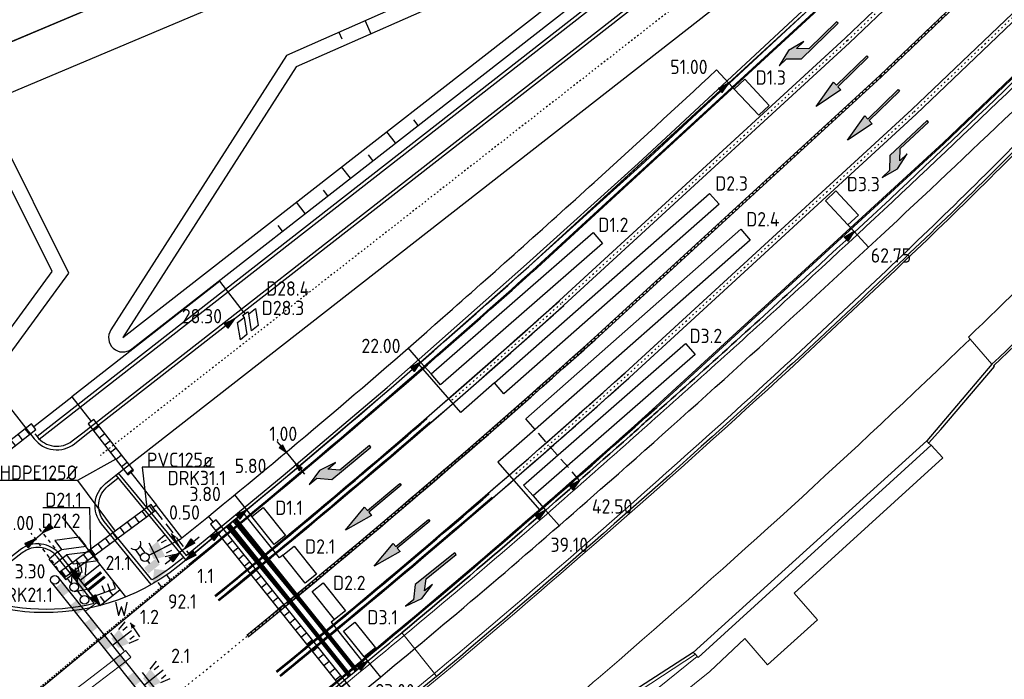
# Model space of a CAD drawing. Header units: millimetres. Extents: x 147130 to 147617, y 458821 to 459251.
# Tile 10 of 14: x 147456 to 147525, y 459070 to 459116. Entities that reach past the tile are written whole.
import ezdxf
from ezdxf.enums import TextEntityAlignment as Align

# ---------------------------------------------------------------- set-up
doc = ezdxf.new("R2010")
doc.units = ezdxf.units.MM
doc.header["$LTSCALE"] = 0.25
for name, pattern in [('HIDDEN2', [4.7625, 3.175, -1.5875]), ('LIJN1-1', [2, 1, -1]), ('LIJN1-3', [4, 1, -3]), ('VW-30-270_STREEP', [3, 0.3, -2.7])]:
    doc.linetypes.add(name, pattern=pattern)
for name, color, linetype in [('BUIS', 1, 'Continuous'), ('INST-T-CODE', 1, 'Continuous'), ('INSTALLATIE', 3, 'Continuous'), ('KABEL', 3, 'Continuous'), ('LUS-T-CODE', 1, 'Continuous'), ('LUSSEN', 7, 'Continuous'), ('MAAT-T-CODE', 7, 'Continuous'), ('MAATVOERING', 7, 'Continuous'), ('ONDERGROND', 7, 'Continuous'), ('oude_BUIS', 252, 'Continuous'), ('oude_INST-T-CODE', 252, 'Continuous'), ('oude_INSTALLATIE', 252, 'Continuous'), ('oude_INSTALLMAST', 252, 'Continuous'), ('oude_KABEL-VRI', 252, 'Continuous'), ('oude_LUS-T-CODE', 252, 'Continuous'), ('oude_LUSSEN', 252, 'Continuous'), ('oude_LUSSEN-DOVL', 252, 'Continuous'), ('oude_MAAT-T-CODE', 252, 'Continuous'), ('oude_maatv1', 252, 'Continuous'), ('oude_MAATVOERING', 252, 'Continuous'), ('oude_NODES', 252, 'Continuous'), ('oude_STOPSTREEP', 252, 'Continuous'), ('oude_UITSLIJPER', 252, 'Continuous'), ('UITSLIJPER', 1, 'Continuous')]:
    doc.layers.add(name, color=color, linetype=linetype)
doc.styles.add('I020-1', font='ISO', dxfattribs={"height": 2})
doc.styles.add('I035-0', font='ISOCP.shx', dxfattribs={"height": 1.75})
doc.styles.add('ISO', font='isocp.shx')

# ---------------------------------------------------------------- blocks, each defined once
blk = doc.blocks.new('V_MAST')
blk.add_circle((0, 0), 0.3)
blk = doc.blocks.new('V_VGLNT')
for p, q in [((0.548, 0), (0.3, 0)), ((1.948, 0.4), (2.348, 0.4)), ((1.948, -0.4), (2.348, -0.4))]:
    blk.add_line(p, q)
for points in [[(1.048, 0), (1.748, 0.7), (1.748, -0.7)], [(0.548, 0.5), (1.048, 0.5), (0.548, -0.5), (1.048, -0.5)]]:
    blk.add_solid(points)
at = {"style": 'I020-1'}
blk.add_attdef('INST', text='', height=1, dxfattribs=at).set_placement((4.115, -0.001), align=Align.MIDDLE)
blk = doc.blocks.new('V_1X2_5')
blk.add_lwpolyline([(-1.25, 0), (1.25, 0), (1.25, -1), (-1.25, -1), (-1.25, 0)])
at = {"style": 'ISO'}
blk.add_attdef('LUS', text='', height=1, rotation=270, dxfattribs=at).set_placement((0.1, -2.409), align=Align.MIDDLE)
blk = doc.blocks.new('V_SECLNT')
for p, q in [((0.3, 0), (2.3, 0)), ((1.5, 0), (1.5, 0.5)), ((1.9, 0), (1.9, 0.5)), ((2.3, 0), (2.3, 0.5))]:
    blk.add_line(p, q)
blk = doc.blocks.new('V_3X30LNT_S')
for p, q in [((0.7, 0.769), (0.7, -0.769)), ((1.3, 0.6), (1.979, 0.769)), ((0.3, 0), (1.975, 0)), ((1.5, 0.4), (1.9, 0.4)), ((1.3, -0.6), (1.979, -0.769)), ((1.5, -0.4), (1.9, -0.4))]:
    blk.add_line(p, q)
blk.add_solid([(0.5, 0.4), (0.5, -0.4), (1.3, 0.6), (1.3, -0.6)])
at = {"layer": 'oude_INST-T-CODE', "style": 'I020-1'}
blk.add_attdef('LNT', text='', height=1, dxfattribs=at).set_placement((3.534, -0.001), align=Align.MIDDLE)
blk = doc.blocks.new('V_DRK')
for p, q in [((0.22, 0.204), (0.818, 0.204)), ((0.22, -0.204), (0.806, -0.204))]:
    blk.add_line(p, q)
blk.add_arc((1.174, -0.01), 0.416, 101.07288, 258.88402)
at = {"style": 'I020-1'}
blk.add_attdef('INST', text='', height=1, dxfattribs=at).set_placement((3.19, -0.003), align=Align.MIDDLE)
blk = doc.blocks.new('V_15X1')
blk.add_lwpolyline([(0.5, 0), (0.5, -15), (-0.5, -15), (-0.5, 0)], close=True)
at = {"style": 'ISO'}
blk.add_attdef('LUS', text='', height=1, rotation=270, dxfattribs=at).set_placement((-0.021, -16.415), align=Align.MIDDLE)
blk = doc.blocks.new('V_20X1')
blk.add_lwpolyline([(0.5, 0), (0.5, -20), (-0.5, -20), (-0.5, 0)], close=True)
at = {"style": 'I020-1'}
blk.add_attdef('LUS', text='', height=1, rotation=270, dxfattribs=at).set_placement((0.014, -21.613), align=Align.MIDDLE)
blk = doc.blocks.new('V_P2')
for p, q in [((0, 0), (0.78, 0.194)), ((0, 0), (0.78, 0.146)), ((0, 0), (0.78, 0.097)), ((0.78, 0.06), (0, 0)), ((0, 0), (0.78, 0.049)), ((0.78, 0.037), (0, 0)), ((0, 0), (0.78, 0)), ((0.78, -0.194), (0, 0)), ((0, 0), (0.78, -0.097)), ((0, 0), (0.78, -0.146)), ((0, 0), (0.78, -0.049)), ((0, 0), (0.78, 0)), ((0.78, -0.194), (0.78, 0.194))]:
    blk.add_line(p, q)
for points in [[(0.78, 0.181), (0, 0)], [(0, 0), (0.78, 0.171)], [(0.78, 0.159), (0, 0)], [(0.78, 0.135), (0, 0)], [(0, 0), (0.78, 0.121)], [(0.78, 0.11), (0, 0)], [(0.78, 0.085), (0, 0)], [(0, 0), (0.78, 0.073)], [(0, 0), (0.78, 0.026)], [(0.78, 0.012), (0, 0)], [(0.78, -0.181), (0, 0)], [(0, 0), (0.78, -0.171)], [(0.78, -0.159), (0, 0)], [(0.78, -0.135), (0, 0)], [(0, 0), (0.78, -0.121)], [(0.78, -0.11), (0, 0)], [(0, 0), (0.78, -0.073)], [(0.78, -0.037), (0, 0)], [(0, 0), (0.78, -0.026)], [(0.78, -0.06), (0, 0)], [(0.78, -0.085), (0, 0)], [(0.78, -0.012), (0, 0)]]:
    blk.add_lwpolyline(points)
at = {"layer": 'oude_MAAT-T-CODE', "style": 'I020-1'}
blk.add_attdef('MAAT', text='', height=1, dxfattribs=at).set_placement((1.5, 0), align=Align.MIDDLE)
blk = doc.blocks.new('V_PL')
at = {"layer": 'oude_MAATVOERING'}
for points in [[(-1, 0), (0, 0)], [(-0.567, 0.142), (0, 0)], [(-0.567, -0.142), (-0.567, 0.142)], [(-0.567, 0.125), (0, 0)], [(-0.567, 0.107), (0, 0)], [(-0.567, 0.089), (0, 0)], [(-0.567, 0.072), (0, 0)], [(-0.567, 0.055), (0, 0)], [(-0.567, 0.037), (0, 0)], [(-0.567, 0.019), (0, 0)], [(-0.567, -0.125), (0, 0)], [(-0.567, -0.089), (0, 0)], [(-0.567, -0.055), (0, 0)], [(-0.567, -0.019), (0, 0)], [(-0.567, -0.142), (0, 0)], [(-0.567, -0.037), (0, 0)], [(-0.567, -0.072), (0, 0)], [(-0.567, -0.107), (0, 0)], [(0, 0), (-0.567, 0)]]:
    blk.add_lwpolyline(points, dxfattribs=at)
blk = doc.blocks.new('V_PR')
at = {"layer": 'oude_MAATVOERING'}
for points in [[(0.567, 0.142), (0, 0)], [(0.567, 0.125), (0, 0)], [(0.567, 0.107), (0, 0)], [(0.567, 0.089), (0, 0)], [(0.567, 0.072), (0, 0)], [(0.567, 0.055), (0, 0)], [(0.567, 0.037), (0, 0)], [(0.567, 0.019), (0, 0)], [(0.567, -0.107), (0, 0)], [(0.567, -0.072), (0, 0)], [(0.567, -0.037), (0, 0)], [(0, 0), (0.567, 0)], [(0, 0), (1, 0)], [(0.567, -0.019), (0, 0)], [(0.567, -0.055), (0, 0)], [(0.567, -0.089), (0, 0)], [(0.567, -0.125), (0, 0)], [(0.567, -0.142), (0, 0)], [(0.567, 0.142), (0.567, -0.142)]]:
    blk.add_lwpolyline(points, dxfattribs=at)
at = {"layer": 'oude_MAAT-T-CODE', "style": 'I020-1'}
blk.add_attdef('MAAT', text='', height=1, dxfattribs=at).set_placement((1.7, 0), align=Align.MIDDLE)
blk = doc.blocks.new('V_3X20LNT_S')
for p, q in [((0.7, 0.58), (0.7, -0.58)), ((1.7, 0.4), (2.666, 0.659)), ((1.7, 0), (2.7, 0)), ((1.9, 0.2), (2.3, 0.2)), ((1.7, -0.4), (2.666, -0.659)), ((1.9, -0.2), (2.3, -0.2))]:
    blk.add_line(p, q)
blk.add_solid([(0.3, 0), (1.7, 0.4), (1.7, -0.4)])
at = {"style": 'I020-1'}
blk.add_attdef('LNT', text='', height=1, dxfattribs=at).set_placement((4.129, 0), align=Align.MIDDLE)
blk = doc.blocks.new('3.1')
at = {"layer": 'oude_LUSSEN'}
for p, q in [((147478.803, 459073.314), (147479.583, 459073.939)), ((147479.583, 459073.939), (147481.021, 459072.144)), ((147480.241, 459071.519), (147478.803, 459073.314)), ((147481.021, 459072.144), (147480.241, 459071.519))]:
    blk.add_line(p, q, dxfattribs=at)
at = {"layer": 'oude_LUSSEN-DOVL', "style": 'ISO'}
blk.add_attdef('LUS', text='', height=1, rotation=38.69308, dxfattribs=at).set_placement((147481.524, 459074.275), align=Align.MIDDLE)
blk = doc.blocks.new('ui')
at = {"layer": 'oude_LUSSEN'}
for p, q in [((147512.504, 459102.995), (147513.236, 459103.676)), ((147513.236, 459103.676), (147514.803, 459101.993)), ((147514.071, 459101.312), (147512.504, 459102.995)), ((147514.803, 459101.993), (147514.071, 459101.312))]:
    blk.add_line(p, q, dxfattribs=at)
at = {"layer": 'oude_LUS-T-CODE', "style": 'ISO'}
blk.add_attdef('LUS', text='', height=1, rotation=42.96106, dxfattribs=at).set_placement((147515.145, 459104.156), align=Align.MIDDLE)

msp = doc.modelspace()

# ---------------------------------------------------------------- hatches: boundary and pattern name
at = {"layer": 'BUIS'}
h = msp.add_hatch(dxfattribs=at)
h.set_pattern_fill('LINE', color=256, scale=0.2, angle=217.98, style=0)
h.paths.add_polyline_path([(147461.08, 459087.429), (147463.849, 459083.882), (147464.243, 459084.189), (147461.474, 459087.737)])
h = msp.add_hatch(dxfattribs=at)
h.set_pattern_fill('LINE', color=256, scale=0.2, angle=307.98, style=0)
h.paths.add_polyline_path([(147453.884, 459084.269), (147457.431, 459087.038), (147457.123, 459087.432), (147453.576, 459084.663)])
h = msp.add_hatch(dxfattribs=at)
h.set_pattern_fill('LINE', color=256, scale=0.2, angle=306.45, style=0)
h.paths.add_polyline_path([(147459.416, 459076.709), (147465.753, 459081.391), (147465.456, 459081.793), (147459.119, 459077.112)])
at = {"layer": 'ONDERGROND'}
for points in [[(147513.382, 459115.367), (147513.277, 459115.474), (147511.345, 459113.588), (147510.496, 459113.599), (147510.997, 459114.088), (147509.929, 459113.464), (147509.279, 459112.411), (147509.78, 459112.9), (147510.841, 459112.887)], [(147513.065, 459111.266), (147513.274, 459111.051), (147515.39, 459113.106), (147515.494, 459112.999), (147513.378, 459110.943), (147513.587, 459110.728), (147511.855, 459109.569)], [(147515.249, 459108.905), (147515.458, 459108.69), (147517.574, 459110.745), (147517.679, 459110.638), (147515.563, 459108.582), (147515.772, 459108.367), (147514.04, 459107.208)], [(147517.002, 459106.153), (147516.966, 459105.093), (147516.455, 459104.615), (147517.536, 459105.216), (147518.208, 459106.255), (147517.697, 459105.776), (147517.725, 459106.624), (147519.697, 459108.469), (147519.594, 459108.578)], [(147480.802, 459085.813), (147480.706, 459085.928), (147478.631, 459084.199), (147477.786, 459084.276), (147478.324, 459084.724), (147477.21, 459084.187), (147476.48, 459083.188), (147477.018, 459083.636), (147478.074, 459083.54)], [(147480.359, 459081.62), (147480.551, 459081.389), (147482.821, 459083.273), (147482.917, 459083.157), (147480.646, 459081.274), (147480.838, 459081.043), (147479.02, 459080.023)], [(147482.352, 459079.095), (147482.543, 459078.865), (147484.814, 459080.748), (147484.91, 459080.632), (147482.639, 459078.749), (147482.831, 459078.518), (147481.013, 459077.498)], [(147483.883, 459076.215), (147483.765, 459075.161), (147483.217, 459074.724), (147484.342, 459075.238), (147485.093, 459076.221), (147484.546, 459075.784), (147484.641, 459076.628), (147486.751, 459078.312), (147486.658, 459078.429)]]:
    msp.add_hatch(color=256, dxfattribs=at).paths.add_polyline_path(points)
at = {"layer": 'oude_BUIS'}
h = msp.add_hatch(dxfattribs=at)
h.set_pattern_fill('LINE', color=256, scale=0.2, angle=218.69, style=0)
h.paths.add_polyline_path([(147469.602, 459080.428), (147486.167, 459059.747), (147486.557, 459060.06), (147469.993, 459080.74)])

# ---------------------------------------------------------------- linework, layer by layer
at = {"layer": 'BUIS', "flags": 128}
for points in [[(147461.08, 459087.429), (147463.849, 459083.882), (147464.243, 459084.189), (147461.474, 459087.737)], [(147453.884, 459084.269), (147457.431, 459087.038), (147457.123, 459087.432), (147453.576, 459084.663)], [(147459.416, 459076.709), (147465.753, 459081.391), (147465.456, 459081.793), (147459.119, 459077.112)]]:
    msp.add_lwpolyline(points, close=True, dxfattribs=at)
at = {"layer": 'BUIS'}
for points in [[(147463.009, 459084.958), (147460.335, 459083.477), (147454.903, 459083.477)], [(147460.335, 459083.477), (147462.948, 459079.941)], [(147461.258, 459078.507), (147461.181, 459081.561), (147457.908, 459081.561)]]:
    msp.add_lwpolyline(points, dxfattribs=at)
at = {"layer": 'INSTALLATIE'}
msp.add_line((147464.672, 459072.582), (147464.026, 459073.545), dxfattribs=at)
msp.add_lwpolyline([(147464.015, 459073.562, 0, 0.35, 0), (147464.238, 459073.229, 0.35, 0.35, 0)], format="xyseb", dxfattribs=at)
at = {"layer": 'KABEL'}
for p, q in [((147471.281, 459082.469), (147472.122, 459081.427)), ((147465.829, 459081.752), (147465.604, 459081.592)), ((147467.607, 459079.481), (147465.829, 459081.752)), ((147458.963, 459078.492, 14.245), (147458.342, 459077.993, 14.245)), ((147459.293, 459078.076), (147458.675, 459077.58)), ((147459.233, 459076.887), (147458.342, 459077.993)), ((147459.233, 459076.887), (147459.267, 459076.91))]:
    msp.add_line(p, q, dxfattribs=at)
at = {"layer": 'KABEL', "flags": 128}
msp.add_lwpolyline([(147467.607, 459079.481, 0.011534), (147485.817, 459094.842, 0.003757), (147496.374, 459104.275, 0.003063), (147504.909, 459112.113)], format="xyb", dxfattribs=at)
for points in [[(147505.784, 459111.172), (147504.909, 459112.113)], [(147471.912, 459095.251), (147470.258, 459097.37), (147459.931, 459089.307)], [(147484.266, 459091.739), (147483.405, 459092.724)], [(147457.277, 459087.235), (147459.931, 459089.307)], [(147459.931, 459089.307), (147459.931, 459089.307), (147461.277, 459087.583)], [(147464.046, 459084.036), (147465.829, 459081.752)]]:
    msp.add_lwpolyline(points, dxfattribs=at)
at = {"layer": 'LUSSEN', "flags": 128}
for points in [[(147472.924, 459094.281), (147472.477, 459093.912), (147472.286, 459095.103), (147472.734, 459095.472)], [(147472.136, 459093.665), (147471.688, 459093.297), (147471.498, 459094.488), (147471.945, 459094.857)]]:
    msp.add_lwpolyline(points, close=True, dxfattribs=at)
at = {"layer": 'LUSSEN'}
for points in [[(147459.203, 459078.676), (147460.94, 459078.909), (147460.44, 459079.522), (147458.746, 459079.299)], [(147460.022, 459077.661), (147461.758, 459077.894), (147461.258, 459078.507), (147459.564, 459078.284)]]:
    msp.add_lwpolyline(points, close=True, dxfattribs=at)
at = {"layer": 'MAATVOERING', "linetype": 'LIJN1-1'}
for p, q in [((147459.379, 459077.966), (147457.595, 459080.218)), ((147459.265, 459076.913), (147457.092, 459079.815))]:
    msp.add_line(p, q, dxfattribs=at)
at = {"layer": 'MAATVOERING'}
msp.add_line((147457.392, 459079.415), (147457.894, 459079.818), dxfattribs=at)
at = {"layer": 'MAATVOERING', "flags": 128}
msp.add_lwpolyline([(147467.878, 459077.925, 0.011942), (147491.809, 459098.401), (147505.753, 459111.206)], format="xyb", dxfattribs=at)
at = {"layer": 'ONDERGROND'}
for p, q in [((147513.878, 459114.322), (147542.985, 459142.177)), ((147514.186, 459113.994), (147543.31, 459141.865)), ((147518.529, 459109.361), (147549.288, 459138.797)), ((147518.837, 459109.033), (147546.848, 459135.839)), ((147501.861, 459133.551), (147440.029, 459107.468)), ((147516.306, 459111.732), (147529.35, 459124.215)), ((147516.409, 459111.623), (147529.454, 459124.107)), ((147531.939, 459117.765), (147520.718, 459107.026)), ((147491.809, 459098.401), (147511.69, 459116.657)), ((147492.111, 459098.067), (147511.997, 459116.329)), ((147510.841, 459112.887), (147513.382, 459115.367)), ((147513.277, 459115.474), (147511.345, 459113.588)), ((147513.382, 459115.367), (147513.277, 459115.474)), ((147513.382, 459115.367), (147513.382, 459115.367)), ((147493.96, 459096.031), (147513.878, 459114.322)), ((147494.262, 459095.698), (147514.186, 459113.994)), ((147510.997, 459114.088), (147509.929, 459113.464)), ((147510.496, 459113.599), (147510.997, 459114.088)), ((147509.929, 459113.464), (147509.279, 459112.411)), ((147511.345, 459113.588), (147510.496, 459113.599)), ((147513.274, 459111.051), (147515.39, 459113.106)), ((147515.39, 459113.106), (147515.494, 459112.999)), ((147509.279, 459112.411), (147509.78, 459112.9)), ((147509.78, 459112.9), (147510.841, 459112.887)), ((147515.494, 459112.999), (147513.378, 459110.943)), ((147496.346, 459093.403), (147516.306, 459111.732)), ((147496.447, 459093.292), (147516.409, 459111.623)), ((147511.855, 459109.569), (147513.065, 459111.266)), ((147513.065, 459111.266), (147513.274, 459111.051)), ((147513.065, 459111.266), (147513.065, 459111.266)), ((147513.587, 459110.728), (147511.855, 459109.569)), ((147513.378, 459110.943), (147513.587, 459110.728)), ((147515.458, 459108.69), (147517.574, 459110.745)), ((147517.679, 459110.638), (147515.563, 459108.582)), ((147517.574, 459110.745), (147517.679, 459110.638)), ((147498.531, 459090.997), (147518.529, 459109.361)), ((147498.834, 459090.664), (147518.837, 459109.033)), ((147514.04, 459107.208), (147515.249, 459108.905)), ((147515.772, 459108.367), (147514.04, 459107.208)), ((147515.249, 459108.905), (147515.458, 459108.69)), ((147515.249, 459108.905), (147515.249, 459108.905)), ((147515.563, 459108.582), (147515.772, 459108.367)), ((147519.594, 459108.578), (147517.002, 459106.153)), ((147517.725, 459106.624), (147519.697, 459108.469)), ((147519.697, 459108.469), (147519.594, 459108.578)), ((147520.718, 459107.026), (147500.683, 459088.628)), ((147517.536, 459105.216), (147518.208, 459106.255)), ((147517.697, 459105.776), (147517.725, 459106.624)), ((147518.208, 459106.255), (147517.697, 459105.776)), ((147517.002, 459106.153), (147516.966, 459105.093)), ((147517.002, 459106.153), (147517.002, 459106.153)), ((147516.455, 459104.615), (147517.536, 459105.216)), ((147516.966, 459105.093), (147516.455, 459104.615)), ((147478.074, 459083.54), (147480.802, 459085.813)), ((147480.706, 459085.928), (147478.631, 459084.199)), ((147480.802, 459085.813), (147480.706, 459085.928)), ((147480.802, 459085.813), (147480.802, 459085.813)), ((147477.21, 459084.187), (147476.48, 459083.188)), ((147478.324, 459084.724), (147477.21, 459084.187)), ((147477.786, 459084.276), (147478.324, 459084.724)), ((147478.631, 459084.199), (147477.786, 459084.276)), ((147476.48, 459083.188), (147477.018, 459083.636)), ((147477.018, 459083.636), (147478.074, 459083.54)), ((147480.551, 459081.389), (147482.821, 459083.273)), ((147482.917, 459083.157), (147480.646, 459081.274)), ((147482.821, 459083.273), (147482.917, 459083.157)), ((147479.02, 459080.023), (147480.359, 459081.62)), ((147480.359, 459081.62), (147480.551, 459081.389)), ((147480.359, 459081.62), (147480.359, 459081.62)), ((147480.838, 459081.043), (147479.02, 459080.023)), ((147480.646, 459081.274), (147480.838, 459081.043)), ((147482.543, 459078.865), (147484.814, 459080.748)), ((147484.814, 459080.748), (147484.91, 459080.632)), ((147479.309, 459069.851), (147470.722, 459080.27)), ((147479.772, 459070.233), (147471.185, 459080.651)), ((147484.91, 459080.632), (147482.639, 459078.749)), ((147481.013, 459077.498), (147482.352, 459079.095)), ((147482.352, 459079.095), (147482.543, 459078.865)), ((147482.352, 459079.095), (147482.352, 459079.095)), ((147482.639, 459078.749), (147482.831, 459078.518)), ((147482.831, 459078.518), (147481.013, 459077.498)), ((147486.658, 459078.429), (147483.883, 459076.215)), ((147484.641, 459076.628), (147486.751, 459078.312)), ((147486.751, 459078.312), (147486.658, 459078.429)), ((147445.437, 459058.84), (147468.162, 459077.577)), ((147460.518, 459076.53), (147461.89, 459077.617)), ((147484.546, 459075.784), (147484.641, 459076.628)), ((147483.883, 459076.215), (147483.765, 459075.161)), ((147483.883, 459076.215), (147483.883, 459076.215)), ((147484.342, 459075.238), (147485.093, 459076.221)), ((147485.093, 459076.221), (147484.546, 459075.784)), ((147461.907, 459075.386), (147462.214, 459074.998)), ((147461.918, 459074.764), (147463.289, 459075.851)), ((147462.487, 459075.852), (147462.802, 459075.464)), ((147483.217, 459074.724), (147484.342, 459075.238)), ((147483.765, 459075.161), (147483.217, 459074.724))]:
    msp.add_line(p, q, dxfattribs=at)
at = {"layer": 'ONDERGROND', "linetype": 'LIJN1-3', "ltscale": 0.3}
for p, q in [((147514.032, 459114.158), (147543.147, 459142.021)), ((147518.683, 459109.197), (147548.068, 459137.318)), ((147516.358, 459111.678), (147529.402, 459124.161)), ((147494.111, 459095.865), (147514.032, 459114.158)), ((147496.397, 459093.348), (147516.358, 459111.678)), ((147498.683, 459090.831), (147518.683, 459109.197))]:
    msp.add_line(p, q, dxfattribs=at)
at = {"layer": 'ONDERGROND', "linetype": 'VW-30-270_STREEP', "ltscale": 0.25}
msp.add_line((147517.891, 459128.928), (147461.923, 459085.232), dxfattribs=at)
at = {"layer": 'ONDERGROND', "linetype": 'Continuous'}
for p, q in [((147531.994, 459117.714), (147520.769, 459106.972)), ((147492.061, 459098.123), (147511.946, 459116.383)), ((147520.769, 459106.972), (147500.733, 459088.573)), ((147459.263, 459080.93), (147463.683, 459075.354))]:
    msp.add_line(p, q, dxfattribs=at)
at = {"layer": 'ONDERGROND', "linetype": 'LIJN1-1', "ltscale": 0.3}
msp.add_line((147446.321, 459059.666), (147468.115, 459077.635), dxfattribs=at)
at = {"layer": 'ONDERGROND'}
for points in [[(147519.693, 459086.082), (147520.545, 459087.026), (147524.295, 459091.418), (147524.229, 459091.481, 0.005073), (147540.177, 459106.981), (147557.923, 459124.969, 0.004407), (147580.575, 459148.842, -0.455013), (147581.434, 459148.852), (147582.06, 459149.519, -0.447567), (147581.951, 459150.353), (147597.617, 459167.289, -0.461316), (147598.467, 459167.234), (147599.047, 459167.865, -0.471661), (147598.904, 459168.69), (147613.908, 459184.964, -0.471692), (147614.728, 459184.925), (147615.37, 459185.614, -0.430169), (147615.269, 459186.454), (147616.638, 459187.936)], [(147616.515, 459188.097), (147615.114, 459186.579, 0.409059), (147615.122, 459185.567), (147614.778, 459185.172, 0.432464), (147613.753, 459185.102), (147598.742, 459168.85, 0.435181), (147598.825, 459167.819), (147598.489, 459167.475, 0.412568), (147597.467, 459167.449), (147581.797, 459150.498, 0.437072), (147581.845, 459149.476), (147581.471, 459149.091, 0.384824), (147580.443, 459149.022, -0.004417), (147557.774, 459125.097), (147540.071, 459107.087, -0.005075), (147524.12, 459091.584)], [(147420.174, 459099.093), (147532.625, 459146.525, 0.109291), (147536.149, 459149.024), (147545.469, 459159.309)], [(147549.196, 459149.483), (147524.683, 459129.092), (147523.578, 459128.076), (147511.69, 459116.657), (147499.601, 459105.429), (147491.809, 459098.401), (147482.063, 459089.793), (147474.827, 459083.653), (147467.878, 459077.925, -0.377547), (147448.107, 459078.06, -0.077874), (147439.214, 459088.786, -0.455134), (147444.862, 459105.979), (147533.844, 459143.512, 0.080309), (147536.549, 459145.206), (147538.418, 459145.234)], [(147566.665, 459149.358, -0.004727), (147555.786, 459137.612, -0.000725), (147544.974, 459126.37, -0.002345), (147533.236, 459114.236, -0.008675), (147521.678, 459102.508, -0.006513), (147509.844, 459091.302, -0.011404), (147485.46, 459069.881), (147485.379, 459069.815)], [(147558.84, 459149.33), (147554.645, 459145.005, 0.025715), (147552.711, 459142.69), (147536.411, 459122.479, -0.046367), (147531.039, 459116.549, -0.007685), (147511.442, 459097.933, -0.004207), (147501.092, 459088.57, -0.000684), (147498.876, 459086.596)], [(147463, 459083.853), (147518.968, 459127.549, 0.28336), (147521.708, 459134.925, -0.356046), (147524.077, 459139.392)], [(147440.091, 459102.338), (147442.539, 459096.531, 0.202249), (147445.322, 459093.818), (147452.063, 459091.176, -0.13439), (147455.661, 459088.493), (147457.306, 459086.386, 0.414214), (147460.113, 459086.04), (147460.846, 459086.612), (147516.623, 459130.158, 0.338064), (147517.852, 459134.854), (147517.559, 459135.554, 0.414698), (147516.249, 459136.09)], [(147457.349, 459086.737), (147457.503, 459086.54, 0.414214), (147459.96, 459086.237), (147460.692, 459086.809), (147516.469, 459130.355, 0.338064), (147517.621, 459134.758)], [(147477.501, 459119.277), (147478.031, 459118.016), (147506.678, 459130.098, -0.412094), (147509.293, 459129.046), (147509.453, 459128.674, -0.340926), (147508.846, 459126.307), (147457.657, 459086.342)], [(147440.772, 459102.01), (147443, 459096.725, 0.202249), (147445.504, 459094.284), (147452.246, 459091.641, -0.064658), (147454.277, 459090.525), (147459.716, 459097.949), (147454.75, 459107.882), (147440.772, 459102.01)], [(147498.876, 459086.596, -0.002312), (147491.346, 459079.969, -0.004567), (147482.955, 459072.859)], [(147467.714, 459078.114, -0.046114), (147465.523, 459076.539), (147462.195, 459080.614, -0.414214), (147462.444, 459083.076), (147463.158, 459083.66)], [(147461.922, 459074.759), (147459.114, 459078.301, 0.412061), (147456.316, 459078.635), (147452.224, 459075.452)], [(147461.482, 459074.912), (147458.918, 459078.146, 0.412098), (147456.47, 459078.438), (147452.716, 459075.519, 0.152832), (147461.482, 459074.912)], [(147475.993, 459067.157, 0.003788), (147482.947, 459072.853, 0.000004), (147482.955, 459072.859)]]:
    msp.add_lwpolyline(points, format="xyb", dxfattribs=at)
for points in [[(147463.17, 459083.993), (147467.908, 459078.235), (147474.686, 459083.822), (147481.919, 459089.959), (147491.662, 459098.565), (147499.452, 459105.591), (147511.538, 459116.817), (147523.427, 459128.236), (147524.538, 459129.257), (147549.056, 459149.652)], [(147480.397, 459115.55), (147480.801, 459114.635)], [(147478.567, 459114.743), (147478.769, 459114.285)], [(147484.093, 459108.25), (147483.785, 459108.644)], [(147482.516, 459107.019), (147481.901, 459107.807)], [(147480.94, 459105.788), (147480.632, 459106.182)], [(147479.363, 459104.557), (147478.748, 459105.346)], [(147477.787, 459103.327), (147477.479, 459103.721)], [(147476.21, 459102.096), (147475.595, 459102.884)], [(147474.634, 459100.865), (147474.326, 459101.259)], [(147524.12, 459091.584), (147519.57, 459086.255)], [(147519.57, 459086.255), (147503.284, 459071.491)], [(147463, 459083.853), (147467.878, 459077.926)], [(147503.284, 459071.491), (147486.863, 459060.889)], [(147485.379, 459069.815), (147478.427, 459064.127)]]:
    msp.add_lwpolyline(points, dxfattribs=at)
at = {"layer": 'ONDERGROND', "lineweight": 0}
for points in [[(147566.665, 459149.358), (147566.518, 459149.486), (147565.789, 459148.77, -0.004425), (147555.603, 459137.786, -0.000725), (147544.792, 459126.545, -0.002345), (147533.054, 459114.411, -0.008675), (147521.502, 459102.688, -0.006512), (147509.673, 459091.488, -0.011403), (147485.299, 459070.075), (147485.222, 459070.012)], [(147566.665, 459149.358), (147566.714, 459149.177, -0.004698), (147555.901, 459137.503, -0.000725), (147545.088, 459126.26, -0.002345), (147533.35, 459114.126, -0.008675), (147521.789, 459102.395, -0.006513), (147509.951, 459091.185, -0.011404), (147485.561, 459069.759), (147478.527, 459064.004), (147476.319, 459062.22), (147473.618, 459060.063), (147472.633, 459059.242, -0.03168), (147467.046, 459055.951, -0.101992), (147464.838, 459055.302), (147464.813, 459055.459)], [(147483.112, 459072.662, 0.00457), (147491.511, 459079.778, 0.002996), (147501.26, 459088.382, 0.004207), (147511.613, 459097.747, 0.007684), (147531.213, 459116.366, 0.046317), (147536.61, 459122.324), (147552.91, 459142.535, -0.025727), (147554.828, 459144.831), (147559.022, 459149.155), (147558.84, 459149.33)], [(147522.594, 459093.332), (147522.483, 459093.482, 0.004044), (147530.37, 459101.174, 0.003115), (147538.206, 459109.069, 0.003215), (147556.079, 459127.692, 0.004981), (147575.321, 459147.89)], [(147522.594, 459093.332, -0.013463), (147497.305, 459070.257, -0.006701), (147486.575, 459061.287), (147486.863, 459060.889)], [(147461.726, 459075.006, -0.000148), (147460.903, 459074.377)], [(147488.543, 458998.604), (147484.831, 459014.512), (147480.378, 459033.545), (147486.455, 459042.635, 0.295719), (147485.901, 459052.606), (147490.378, 459056.093), (147489.083, 459057.8), (147504.433, 459070.163), (147506.872, 459072.448), (147508.474, 459070.626), (147511.944, 459073.761)], [(147476.151, 459066.96), (147476.153, 459066.962, 0.003787), (147483.108, 459072.659, 0.000002), (147483.112, 459072.662)]]:
    msp.add_lwpolyline(points, format="xyb", dxfattribs=at)
at = {"layer": 'ONDERGROND', "flags": 128}
msp.add_lwpolyline([(147508.692, 459126.504), (147457.503, 459086.54)], dxfattribs=at)
at = {"layer": 'ONDERGROND'}
for points in [[(147464.115, 459092.653), (147504.07, 459123.847, 0.883459), (147503.051, 459125.55), (147474.908, 459113.127), (147462.657, 459093.98, 0.843509)], [(147442.083, 459101.476), (147443.922, 459097.114, 0.202249), (147445.869, 459095.215), (147452.611, 459092.572, -0.039558), (147454.031, 459091.882), (147458.549, 459098.048), (147454.274, 459106.598)]]:
    msp.add_lwpolyline(points, format="xyb", close=True, dxfattribs=at)
msp.add_lwpolyline([(147463.5, 459093.441), (147503.455, 459124.635), (147475.588, 459112.334)], close=True, dxfattribs=at)
at = {"layer": 'ONDERGROND', "lineweight": 0}
for points in [[(147524.12, 459091.584), (147522.594, 459093.332)], [(147519.693, 459086.082), (147519.57, 459086.255)], [(147503.56, 459071.208), (147503.624, 459071.135), (147519.873, 459085.951)], [(147519.873, 459085.951), (147519.693, 459086.082)], [(147520.688, 459085.065), (147519.873, 459085.951)], [(147511.609, 459074.146), (147510.313, 459075.628), (147520.688, 459085.065)], [(147511.944, 459073.761), (147511.609, 459074.146)], [(147482.955, 459072.859), (147483.112, 459072.662)], [(147483.112, 459072.662), (147485.222, 459070.012)], [(147483.264, 459058.114), (147503.433, 459071.37)], [(147483.264, 459058.114), (147484.918, 459056.158), (147503.56, 459071.208)], [(147503.433, 459071.37), (147503.284, 459071.491)], [(147503.56, 459071.208), (147503.433, 459071.37)], [(147485.222, 459070.012), (147478.269, 459064.324)], [(147485.222, 459070.012), (147485.379, 459069.815)]]:
    msp.add_lwpolyline(points, dxfattribs=at)
at = {"layer": 'ONDERGROND', "flags": 128}
msp.add_lwpolyline([(147465.464, 459076.216), (147462.001, 459080.456, -0.414214), (147462.286, 459083.27), (147463, 459083.853)], format="xyb", dxfattribs=at)
at = {"layer": 'ONDERGROND', "lineweight": 0, "flags": 128}
msp.add_lwpolyline([(147460.821, 459069.392), (147463.341, 459071.347)], dxfattribs=at)
for points in [[(147463.341, 459071.347), (147463.68, 459071.61), (147464.055, 459071.145, -0.00009), (147463.715, 459070.883)], [(147463.715, 459070.883, -0.008224), (147432.187, 459047.477), (147431.902, 459047.853), (147433.805, 459049.224), (147460.821, 459069.392)]]:
    msp.add_lwpolyline(points, format="xyb", dxfattribs=at)
at = {"layer": 'ONDERGROND'}
for radius, end in [(659.437, 311.918836), (659.887, 311.919055), (662.637, 311.920388), (662.637, 311.918836), (663.087, 311.920606), (663.087, 311.918836), (666.187, 311.922098), (666.187, 311.918836), (666.337, 311.92217), (666.337, 311.918836), (669.437, 311.923651), (669.437, 311.918836), (669.887, 311.923865), (669.887, 311.918836), (672.637, 311.925169), (672.637, 311.918836), (669.512, 310.837414), (669.812, 310.836813)]:
    msp.add_arc((147051.254, 459589.083), radius, 309.182152, end, dxfattribs=at)
at = {"layer": 'ONDERGROND', "linetype": 'Continuous'}
for radius, end in [(659.812, 311.919018), (672.712, 311.925204), (662.712, 310.851191), (663.012, 310.850578)]:
    msp.add_arc((147051.254, 459589.083), radius, 309.182152, end, dxfattribs=at)
at = {"layer": 'ONDERGROND', "linetype": 'LIJN1-3', "ltscale": 0.3}
for centre, radius, start, end in [((147051.254, 459589.083), 662.862, 311.036899, 311.920497), ((147051.254, 459589.083), 666.262, 309.182152, 311.922134), ((147051.254, 459589.083), 669.662, 311.036899, 311.923758), ((147131.56, 459485.296), 535.087, 303.71073, 309.53789)]:
    msp.add_arc(centre, radius, start, end, dxfattribs=at)
at = {"layer": 'oude_BUIS'}
msp.add_lwpolyline([(147469.602, 459080.428), (147486.167, 459059.747), (147486.557, 459060.06), (147469.993, 459080.74)], close=True, dxfattribs=at)
at = {"layer": 'oude_INSTALLATIE'}
for p, q in [((147465.913, 459079.245), (147466.443, 459079.702)), ((147467.48, 459078.785), (147466.878, 459079.775)), ((147465.291, 459078.258), (147466.786, 459079.013)), ((147465.301, 459079.125), (147465.995, 459077.752)), ((147466.182, 459079.156), (147466.539, 459079.337)), ((147466.454, 459078.173), (147467.136, 459078.328)), ((147466.542, 459078.442), (147466.899, 459078.622)), ((147471.278, 459061.398), (147458.971, 459076.741)), ((147458.503, 459076.365), (147470.81, 459061.023))]:
    msp.add_line(p, q, dxfattribs=at)
msp.add_lwpolyline([(147466.867, 459079.793, 0, 0.35, 0), (147467.075, 459079.451, 0.35, 0.35, 0)], format="xyseb", dxfattribs=at)
for points in [[(147465.289, 459078.706), (147465.65, 459077.991), (147465.913, 459079.245), (147466.454, 459078.173)], [(147459.764, 459075.751), (147459.296, 459075.376), (147459.264, 459076.375), (147458.796, 459076)], [(147460.766, 459074.503), (147460.297, 459074.128), (147460.265, 459075.127), (147459.797, 459074.752)], [(147461.767, 459073.255), (147461.299, 459072.88), (147461.266, 459073.879), (147460.798, 459073.504)], [(147462.768, 459072.007), (147462.3, 459071.632), (147462.267, 459072.631), (147461.799, 459072.256)], [(147463.769, 459070.759), (147463.301, 459070.384), (147463.268, 459071.383), (147462.8, 459071.008)], [(147464.77, 459069.511), (147464.302, 459069.135), (147464.27, 459070.135), (147463.802, 459069.759)]]:
    msp.add_solid(points, dxfattribs=at)
at = {"layer": 'oude_KABEL-VRI'}
for p, q in [((147471.397, 459082.561), (147471.395, 459082.563)), ((147467.392, 459079.308), (147465.291, 459078.257)), ((147459.233, 459076.887), (147459.509, 459076.543)), ((147460.125, 459077.037), (147459.509, 459076.543)), ((147459.902, 459076.277), (147459.626, 459076.637)), ((147460.633, 459075.395), (147460.3, 459075.829)), ((147480.559, 459070.885), (147481.456, 459069.765)), ((147477.44, 459066.481), (147481.456, 459069.765))]:
    msp.add_line(p, q, dxfattribs=at)
for points in [[(147514.506, 459100.843), (147515.519, 459099.757)], [(147469.797, 459080.584), (147469.47, 459080.988)], [(147492.986, 459081.402), (147493.919, 459080.332)]]:
    msp.add_lwpolyline(points, dxfattribs=at)
msp.add_lwpolyline([(147467.392, 459079.308, 0.000133), (147467.607, 459079.481, 0.000133)], format="xyb", dxfattribs=at)
for centre, radius, start, end in [((146864.26, 459801.183), 957.15, 312.945186, 314.459826), ((146863.979, 459801.98), 957.925, 311.348678, 312.924993), ((147078.353, 459558.263), 633.342, 309.5291, 311.355747)]:
    msp.add_arc(centre, radius, start, end, dxfattribs=at)
at = {"layer": 'oude_maatv1'}
msp.add_lwpolyline([(147469.888, 459084.406), (147464.849, 459084.406), (147465.161, 459081.573)], dxfattribs=at)
at = {"layer": 'oude_MAATVOERING', "linetype": 'HIDDEN2'}
for p, q in [((147495.354, 459083.481), (147491.596, 459087.785)), ((147465.754, 459081.392), (147468.113, 459078.35)), ((147466.441, 459077.658), (147468.813, 459079.546))]:
    msp.add_line(p, q, dxfattribs=at)
at = {"layer": 'oude_MAATVOERING'}
msp.add_line((147474.88, 459085.444), (147475.526, 459084.675), dxfattribs=at)
msp.add_lwpolyline([(147462.719, 459056.622, -0.000511), (147463.481, 459057.208), (147470.358, 459062.628), (147471.097, 459063.211), (147473.812, 459065.318), (147475.993, 459067.157, 0.003788), (147482.947, 459072.853, 0.000004), (147482.955, 459072.859, 0.004567), (147491.346, 459079.969, 0.002312), (147498.876, 459086.596, 0.000684), (147501.092, 459088.57, 0.004207), (147511.442, 459097.933, 0.007685), (147531.039, 459116.549, 0.046367), (147536.411, 459122.479), (147552.711, 459142.69, -0.019591), (147554.163, 459144.472, -0.019591)], format="xyb", dxfattribs=at)
msp.add_lwpolyline([(147461.918, 459074.764), (147459.866, 459077.353)], dxfattribs=at)
at = {"layer": 'oude_STOPSTREEP'}
for points, const_width in [([(147471.331, 459080.778), (147479.755, 459070.26)], 0.3), ([(147470.862, 459080.403), (147479.287, 459069.885)], 0.3), ([(147460.831, 459076.156), (147461.983, 459077.08)], 0.2), ([(147461.082, 459075.844), (147462.233, 459076.768)], 0.2)]:
    msp.add_lwpolyline(points, dxfattribs=dict(at, const_width=const_width))
at = {"layer": 'oude_UITSLIJPER'}
for p, q in [((147474.42, 459078.078), (147471.891, 459081.236)), ((147474.654, 459078.265), (147474.42, 459078.078)), ((147460.127, 459077.035), (147460.343, 459077.201)), ((147478.252, 459073.773), (147478.018, 459073.585)), ((147478.018, 459073.585), (147480.333, 459070.694)), ((147480.328, 459071.181), (147480.559, 459070.885))]:
    msp.add_line(p, q, dxfattribs=at)
for points in [[(147514.072, 459101.311), (147514.506, 459100.843)], [(147489.411, 459090.283), (147487.06, 459088.232), (147484.116, 459091.606)], [(147492.254, 459087.032), (147489.654, 459084.764)], [(147489.654, 459084.764), (147492.551, 459081.443)], [(147492.106, 459082.41), (147492.986, 459081.402)], [(147478.252, 459073.773), (147478.096, 459073.648)]]:
    msp.add_lwpolyline(points, dxfattribs=at)
at = {"layer": 'UITSLIJPER'}
for p, q in [((147472.122, 459081.427), (147472.488, 459080.969)), ((147458.963, 459078.492, 14.245), (147459.203, 459078.676, 14.245)), ((147459.293, 459078.076), (147459.564, 459078.284))]:
    msp.add_line(p, q, dxfattribs=at)
at = {"layer": 'UITSLIJPER', "flags": 128}
for points in [[(147506.144, 459110.784), (147505.784, 459111.172)], [(147471.848, 459094.986), (147472.191, 459095.231)], [(147471.912, 459095.251), (147472.019, 459095.108)], [(147472.191, 459095.231), (147472.286, 459095.103)], [(147471.848, 459094.986), (147471.945, 459094.857)], [(147484.997, 459090.91), (147484.266, 459091.739)]]:
    msp.add_lwpolyline(points, dxfattribs=at)

# ---------------------------------------------------------------- block references
at = {"layer": 'INSTALLATIE'}
ref = msp.add_blockref('V_3X30LNT_S', (147462.534, 459071.819), dxfattribs=dict(at, rotation=37.28450693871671))
ref.add_attrib('LNT', '1.2', dxfattribs={"layer": 'INST-T-CODE', "height": 1, "style": 'I020-1'}).set_placement((147465.346, 459073.96), align=Align.MIDDLE)
at = {"layer": 'LUSSEN'}
ref = msp.add_blockref('V_1X2_5', (147506.997, 459109.87), dxfattribs=dict(at, rotation=133.0261231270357))
ref.add_attrib('LUS', 'D1.3', dxfattribs={"layer": 'LUS-T-CODE', "height": 1, "style": 'ISO'}).set_placement((147508.691, 459111.587), align=Align.MIDDLE)
ref = msp.add_blockref('V_15X1', (147485.326, 459090.533), dxfattribs=dict(at, rotation=131.1004412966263))
ref.add_attrib('LUS', 'D1.2', dxfattribs={"layer": 'LUS-T-CODE', "height": 1, "style": 'ISO'}).set_placement((147497.71, 459101.309), align=Align.MIDDLE)
ref = msp.add_blockref('V_1X2_5', (147473.27, 459079.993), dxfattribs=dict(at, rotation=128.69308370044))
ref.add_attrib('LUS', 'D1.1', dxfattribs={"layer": 'LUS-T-CODE', "height": 1, "style": 'ISO'}).set_placement((147475.088, 459081.577), align=Align.MIDDLE)
at = {"layer": 'MAATVOERING'}
ref = msp.add_blockref('V_P2', (147505.749, 459111.202), dxfattribs=dict(at, rotation=221.1163998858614))
ref.add_attrib('MAAT', '51.00', dxfattribs={"layer": 'MAAT-T-CODE', "height": 1, "style": 'I020-1'}).set_placement((147502.981, 459112.328), align=Align.MIDDLE)
ref = msp.add_blockref('V_P2', (147471.284, 459094.761), dxfattribs=dict(at, rotation=221.1163998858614))
ref.add_attrib('MAAT', '28.30', dxfattribs={"layer": 'MAAT-T-CODE', "height": 1, "style": 'I020-1'}).set_placement((147469.007, 459094.943), align=Align.MIDDLE)
ref = msp.add_blockref('V_P2', (147484.266, 459091.739), dxfattribs=dict(at, rotation=221.1163998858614))
ref.add_attrib('MAAT', '22.00', dxfattribs={"layer": 'MAAT-T-CODE', "height": 1, "style": 'I020-1'}).set_placement((147481.498, 459092.865), align=Align.MIDDLE)
ref = msp.add_blockref('V_P2', (147472.122, 459081.427), dxfattribs=dict(at, rotation=219.4588830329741))
ref.add_attrib('MAAT', '5.80', dxfattribs={"layer": 'MAAT-T-CODE', "height": 1, "style": 'I020-1'}).set_placement((147472.4, 459084.499), align=Align.MIDDLE)
ref = msp.add_blockref('V_P2', (147457.894, 459079.818), dxfattribs=dict(at, rotation=38.7356170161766))
ref.add_attrib('MAAT', '1.00', dxfattribs={"height": 1, "style": 'I020-1'}).set_placement((147456.322, 459080.515), align=Align.MIDDLE)
at = {"layer": 'MAATVOERING', "xscale": -1, "rotation": 38.73561701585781}
msp.add_blockref('V_P2', (147457.392, 459079.415), dxfattribs=at)
at = {"layer": 'MAATVOERING', "rotation": 38.87471054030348}
msp.add_blockref('V_P2', (147467.878, 459077.925), dxfattribs=at)
at = {"layer": 'oude_INSTALLATIE'}
ref = msp.add_blockref('V_DRK', (147465.023, 459078.123), dxfattribs=dict(at, rotation=126.322929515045))
ref.add_attrib('INST', 'DRK31.1', dxfattribs={"layer": 'oude_INST-T-CODE', "height": 1, "style": 'I020-1'}).set_placement((147468.641, 459083.651), align=Align.MIDDLE)
ref = msp.add_blockref('V_3X20LNT_S', (147460.816, 459075.157), dxfattribs=dict(at, rotation=100.8785318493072))
ref.add_attrib('LNT', '21.1', dxfattribs={"layer": 'oude_INST-T-CODE', "height": 1, "style": 'I020-1'}).set_placement((147463.169, 459077.729), align=Align.MIDDLE)
ref = msp.add_blockref('V_VGLNT', (147465.023, 459078.123), dxfattribs=dict(at, rotation=308.6930836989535))
ref.add_attrib('INST', '92.1', dxfattribs={"layer": 'oude_INST-T-CODE', "height": 1, "style": 'I020-1'}).set_placement((147467.635, 459075.039), align=Align.MIDDLE)
ref = msp.add_blockref('V_DRK', (147460.089, 459076.043), dxfattribs=dict(at, rotation=85.62726221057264))
ref.add_attrib('INST', 'DRK21.1', dxfattribs={"layer": 'oude_INST-T-CODE', "height": 1, "style": 'I020-1'}).set_placement((147456.594, 459075.504), align=Align.MIDDLE)
at = {"layer": 'oude_INSTALLATIE', "rotation": 19.93054015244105}
msp.add_blockref('V_SECLNT', (147460.816, 459075.157), dxfattribs=at)
at = {"layer": 'oude_INSTALLATIE'}
ref = msp.add_blockref('V_3X30LNT_S', (147464.758, 459069.047), dxfattribs=dict(at, rotation=38.51031516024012))
ref.add_attrib('LNT', '2.1', dxfattribs={"layer": 'oude_INST-T-CODE', "height": 1, "style": 'I020-1'}).set_placement((147467.524, 459071.247), align=Align.MIDDLE)
at = {"layer": 'oude_INSTALLMAST'}
for p in [(147465.023, 459078.123), (147465.023, 459078.123), (147458.737, 459076.553), (147458.737, 459076.553)]:
    msp.add_blockref('V_MAST', p, dxfattribs=at)
at = {"layer": 'oude_INSTALLMAST', "rotation": 218.7356170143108}
for p in [(147460.089, 459076.043), (147460.089, 459076.043), (147460.816, 459075.157), (147460.816, 459075.157)]:
    msp.add_blockref('V_MAST', p, dxfattribs=at)
at = {"layer": 'oude_LUSSEN'}
ref = msp.add_blockref('V_20X1', (147489.741, 459089.907), dxfattribs=dict(at, rotation=131.3654998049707))
ref.add_attrib('LUS', 'D2.3', dxfattribs={"layer": 'oude_LUS-T-CODE', "height": 1, "style": 'I020-1'}).set_placement((147505.953, 459104.201), align=Align.MIDDLE)
ref = msp.add_blockref('V_20X1', (147491.925, 459087.409), dxfattribs=dict(at, rotation=131.3654998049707))
ref.add_attrib('LUS', 'D2.4', dxfattribs={"layer": 'oude_LUS-T-CODE', "height": 1, "style": 'I020-1'}).set_placement((147508.137, 459101.702), align=Align.MIDDLE)
ref = msp.add_blockref('V_15X1', (147491.777, 459082.787), dxfattribs=dict(at, rotation=131.1004412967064))
ref.add_attrib('LUS', 'D3.2', dxfattribs={"layer": 'oude_LUS-T-CODE', "height": 1, "style": 'ISO'}).set_placement((147504.161, 459093.563), align=Align.MIDDLE)
ref = msp.add_blockref('V_1X2_5', (147475.435, 459077.29), dxfattribs=dict(at, rotation=128.6930836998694))
ref.add_attrib('LUS', 'D2.1', dxfattribs={"layer": 'oude_LUS-T-CODE', "height": 1, "style": 'ISO'}).set_placement((147477.254, 459078.874), align=Align.MIDDLE)
ref = msp.add_blockref('V_1X2_5', (147477.471, 459074.749), dxfattribs=dict(at, rotation=128.6930836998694))
ref.add_attrib('LUS', 'D2.2', dxfattribs={"layer": 'oude_LUS-T-CODE', "height": 1, "style": 'ISO'}).set_placement((147479.289, 459076.333), align=Align.MIDDLE)
at = {"layer": 'oude_MAATVOERING'}
ref = msp.add_blockref('V_P2', (147514.507, 459100.844), dxfattribs=dict(at, rotation=222.8904424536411))
ref.add_attrib('MAAT', '62.75', dxfattribs={"layer": 'oude_MAAT-T-CODE', "height": 1, "style": 'I020-1'}).set_placement((147517.079, 459099.176), align=Align.MIDDLE)
ref = msp.add_blockref('V_PR', (147475.526, 459084.675), dxfattribs=dict(at, rotation=310.0320319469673))
ref.add_attrib('MAAT', '1.00', dxfattribs={"layer": 'oude_MAAT-T-CODE', "height": 1, "style": 'I020-1'}).set_placement((147474.681, 459086.735), align=Align.MIDDLE)
for name, p, rotation in [('V_PL', (147474.88, 459085.444), 310.0320319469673), ('V_P2', (147467.453, 459078.443), 218.9844642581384), ('V_P2', (147467.878, 459077.925), 38.87471054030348), ('V_P2', (147461.918, 459074.764), 128.735617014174)]:
    msp.add_blockref(name, p, dxfattribs=dict(at, rotation=rotation))
ref = msp.add_blockref('V_P2', (147495.354, 459083.481), dxfattribs=dict(at, rotation=220.4866175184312))
ref.add_attrib('MAAT', '42.50', dxfattribs={"layer": 'oude_MAAT-T-CODE', "height": 1, "style": 'I020-1'}).set_placement((147497.624, 459081.676), align=Align.MIDDLE)
ref = msp.add_blockref('V_P2', (147470.317, 459079.936), dxfattribs=dict(at, rotation=219.4588830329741))
ref.add_attrib('MAAT', '3.80', dxfattribs={"layer": 'oude_MAAT-T-CODE', "height": 1, "style": 'I020-1'}).set_placement((147469.231, 459082.54), align=Align.MIDDLE)
ref = msp.add_blockref('V_P2', (147467.807, 459078.745), dxfattribs=dict(at, rotation=41.47565242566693))
ref.add_attrib('MAAT', '0.50', dxfattribs={"layer": 'oude_MAAT-T-CODE', "height": 1, "style": 'I020-1'}).set_placement((147467.79, 459081.249), align=Align.MIDDLE)
ref = msp.add_blockref('V_P2', (147492.986, 459081.402), dxfattribs=dict(at, rotation=220.4866175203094))
ref.add_attrib('MAAT', '39.10', dxfattribs={"layer": 'oude_MAAT-T-CODE', "height": 1, "style": 'I020-1'}).set_placement((147494.638, 459079), align=Align.MIDDLE)
ref = msp.add_blockref('V_P2', (147459.866, 459077.353), dxfattribs=dict(at, rotation=308.7356170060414))
ref.add_attrib('MAAT', '3.30', dxfattribs={"layer": 'oude_MAAT-T-CODE', "height": 1, "style": 'I020-1'}).set_placement((147457.018, 459077.143), align=Align.MIDDLE)
ref = msp.add_blockref('V_P2', (147480.559, 459070.885), dxfattribs=dict(at, rotation=219.556571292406))
ref.add_attrib('MAAT', '23.00', dxfattribs={"layer": 'oude_MAAT-T-CODE', "height": 1, "style": 'I020-1'}).set_placement((147482.481, 459068.785), align=Align.MIDDLE)
at = {"layer": 'oude_NODES'}
ref = msp.add_blockref('ui', (0.001, -0.001), dxfattribs=at)
ref.add_attrib('LUS', 'D3.3', dxfattribs={"layer": 'oude_LUS-T-CODE', "height": 1, "style": 'ISO'}).set_placement((147515.146, 459104.156), align=Align.MIDDLE)
ref = msp.add_blockref('3.1', (0.087, -0.337), dxfattribs=at)
ref.add_attrib('LUS', 'D3.1', dxfattribs={"layer": 'oude_LUS-T-CODE', "height": 1, "style": 'ISO'}).set_placement((147481.611, 459073.938), align=Align.MIDDLE)

# ---------------------------------------------------------------- texts
at = {"layer": 'BUIS', "insert": (147454.903, 459084.526), "char_height": 1, "width": 5.145, "attachment_point": 1, "style": 'I035-0'}
msp.add_mtext('HDPE125%%C', dxfattribs=at)
at = {"layer": 'LUS-T-CODE', "style": 'ISO'}
for s, p in [('D21.1', (147459.354, 459082.129)), ('D21.2', (147459.178, 459080.67))]:
    msp.add_text(s, height=1, dxfattribs=at).set_placement(p, align=Align.MIDDLE)
for tag, p in [('D28.4', (147474.99, 459096.866)), ('D28.3', (147474.662, 459095.515))]:
    msp.add_attdef(tag, text='D', height=1, dxfattribs=at).set_placement(p, align=Align.MIDDLE)
at = {"layer": 'oude_INST-T-CODE', "style": 'I020-1'}
for s, p in [('1.1', (147469.268, 459076.822)), ('W', (147463.39, 459074.518))]:
    msp.add_text(s, height=1, dxfattribs=at).set_placement(p, align=Align.MIDDLE)
at = {"layer": 'oude_maatv1', "insert": (147465.164, 459085.42), "char_height": 1, "width": 5.145, "attachment_point": 1, "style": 'I035-0'}
msp.add_mtext('PVC125ø', dxfattribs=at)

doc.saveas('drawing.dxf')
